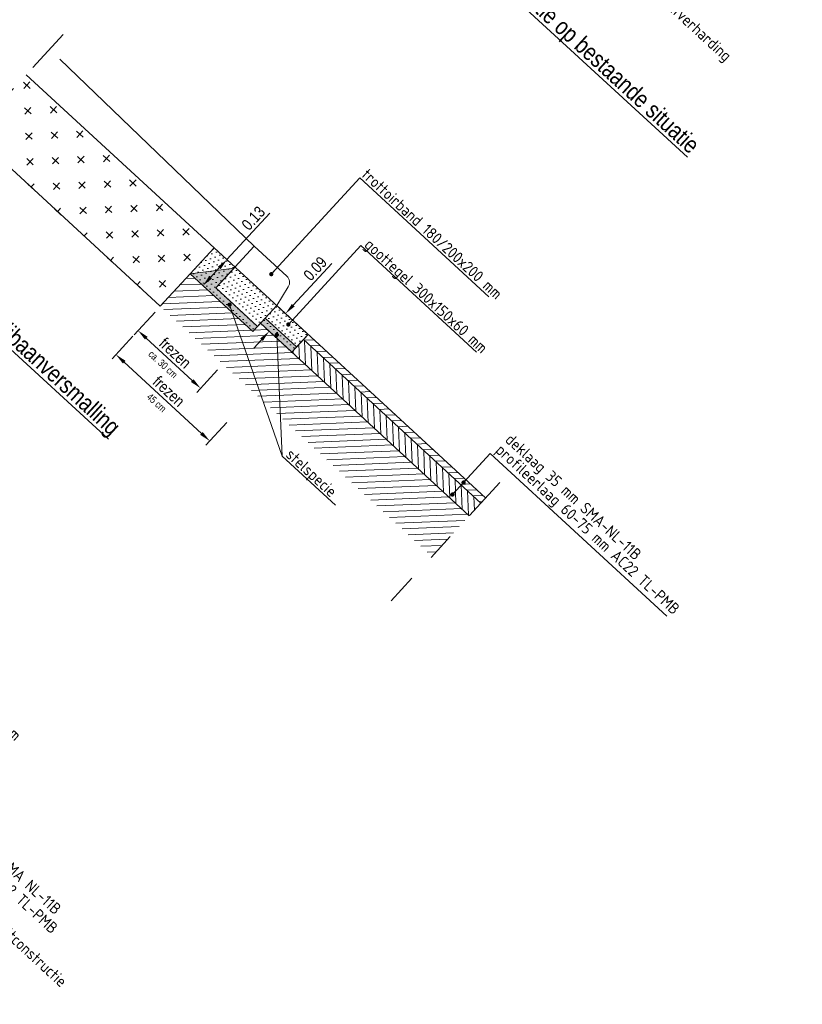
# Model space of a CAD drawing. Header units: metres. Extents: x 111546 to 149831, y 498798 to 507863.
# Tile 65 of 256: x 113053.04 to 113055.8, y 500813.42 to 500816.88. Entities that reach past the tile are written whole.
import ezdxf
from ezdxf.enums import TextEntityAlignment as Align

# ---------------------------------------------------------------- set-up
doc = ezdxf.new("R2010")
doc.units = ezdxf.units.M
doc.linetypes.add('CENTER', pattern=[50.8, 31.75, -6.35, 6.35, -6.35])
doc.layers.add('0-details-principe', color=7, linetype='Continuous', lineweight=15)
doc.styles.add('Style-isocp', font='isocp.shx')
doc.styles.add('Zaanstad', font='ARIALN.TTF')
doc.dimstyles.new('1-20', dxfattribs={"dimtxt": 0.04, "dimasz": 0.04, "dimexe": 0.02, "dimexo": 0.02, "dimgap": 0.01, "dimtad": 1, "dimzin": 0, "dimdsep": 46, "dimtxsty": 'Zaanstad', "dimcen": 0, "dimclrd": 256, "dimclre": 256, "dimclrt": 256, "dimadec": 0, "dimazin": 0, "dimtfac": 1, "dimtofl": 0, "dimtmove": 0, "dimatfit": 3, "dimfxl": 1, "dimtfill": 1, "dimtolj": 1, "dimtzin": 0, "dimlwd": -1, "dimlwe": -1, "dimarcsym": 0})
doc.dimstyles.new('1-200', dxfattribs={"dimtxt": 0.4, "dimasz": 0.4, "dimexe": 0.2, "dimexo": 0.2, "dimgap": 0.1, "dimtad": 1, "dimzin": 0, "dimdsep": 46, "dimtxsty": 'Zaanstad', "dimcen": 0, "dimclrd": 256, "dimclre": 256, "dimclrt": 256, "dimadec": 0, "dimazin": 0, "dimtfac": 1, "dimtofl": 0, "dimtmove": 0, "dimatfit": 3, "dimfxl": 1, "dimtfill": 1, "dimtolj": 1, "dimtzin": 0, "dimlwd": -1, "dimlwe": -1, "dimarcsym": 0})
pattern_1 = [(2.3387792, (112330.443486, 501650.914192), (-0.00086566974, 0.0211955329), [])]

# ---------------------------------------------------------------- blocks, each defined once
blk = doc.blocks.new('*D726')
at = {"layer": '0-details-principe', "transparency": 16777216}
for p, q in [((113053.774, 500816.0383), (113053.9249, 500816.2021)), ((113053.7885, 500816.025), (113053.7593, 500816.0519)), ((113053.7164, 500815.9758), (113053.7469, 500816.0089)), ((113053.7038, 500815.9331), (113053.6746, 500815.96))]:
    blk.add_line(p, q, dxfattribs=at)
at = {"layer": '0-details-principe', "linetype": 'Continuous', "transparency": 16777216}
for points in [[(113053.742, 500816.0134), (113053.7518, 500816.0044), (113053.774, 500816.0383)], [(113053.7115, 500815.9803), (113053.7213, 500815.9713), (113053.6893, 500815.9464)]]:
    blk.add_solid(points, dxfattribs=at)
at = {"layer": 'Defpoints', "color": 0, "linetype": 'Continuous', "transparency": 16777216}
for p in [(113053.8032, 500816.0114), (113053.6893, 500815.9464), (113053.7185, 500815.9195)]:
    blk.add_point(p, dxfattribs=at)
at = {"layer": '0-details-principe', "color": 7, "linetype": 'Continuous', "transparency": 16777216, "insert": (113053.8669, 500816.184), "char_height": 0.04, "attachment_point": 5, "rotation": 47.3388, "style": 'Zaanstad', "bg_fill": 3, "box_fill_scale": 1.1, "bg_fill_color": 9, "bg_fill_true_color": 13158600, "bg_fill_transparency": 0}
blk.add_mtext('\\A1;0.13', dxfattribs=at)
blk = doc.blocks.new('*D702')
at = {"layer": '0-details-principe', "transparency": 16777216}
for p, q in [((113053.4429, 500815.7692), (113053.3693, 500815.6893)), ((113053.4123, 500815.6769), (113053.6843, 500815.4261)), ((113053.7739, 500815.4642), (113053.7002, 500815.3843))]:
    blk.add_line(p, q, dxfattribs=at)
at = {"layer": '0-details-principe', "linetype": 'Continuous', "transparency": 16777216}
for points in [[(113053.4168, 500815.6818), (113053.4077, 500815.672), (113053.3828, 500815.704)], [(113053.6889, 500815.431), (113053.6798, 500815.4212), (113053.7138, 500815.399)]]:
    blk.add_solid(points, dxfattribs=at)
at = {"layer": 'Defpoints', "color": 0, "linetype": 'Continuous', "transparency": 16777216}
for p in [(113053.4565, 500815.7839), (113053.7874, 500815.4789), (113053.7138, 500815.399)]:
    blk.add_point(p, dxfattribs=at)
at = {"layer": '0-details-principe', "color": 7, "linetype": 'Continuous', "transparency": 16777216, "insert": (113053.5691, 500815.5741), "char_height": 0.04, "attachment_point": 5, "rotation": 317.3388, "style": 'Zaanstad', "bg_fill": 3, "box_fill_scale": 1.1, "bg_fill_color": 9, "bg_fill_true_color": 13158600, "bg_fill_transparency": 0}
blk.add_mtext('\\A1;frezen ', dxfattribs=at)
blk = doc.blocks.new('*D703')
at = {"layer": '0-details-principe', "transparency": 16777216}
for p, q in [((113053.5207, 500815.8536), (113053.4471, 500815.7738)), ((113053.4901, 500815.7614), (113053.6518, 500815.6122)), ((113053.7412, 500815.6502), (113053.6676, 500815.5704))]:
    blk.add_line(p, q, dxfattribs=at)
at = {"layer": '0-details-principe', "linetype": 'Continuous', "transparency": 16777216}
for points in [[(113053.4946, 500815.7663), (113053.4856, 500815.7565), (113053.4607, 500815.7885)], [(113053.6563, 500815.6171), (113053.6473, 500815.6073), (113053.6812, 500815.5851)]]:
    blk.add_solid(points, dxfattribs=at)
at = {"layer": 'Defpoints', "color": 0, "linetype": 'Continuous', "transparency": 16777216}
for p in [(113053.5343, 500815.8683), (113053.7548, 500815.6649), (113053.6812, 500815.5851)]:
    blk.add_point(p, dxfattribs=at)
at = {"layer": '0-details-principe', "color": 7, "linetype": 'Continuous', "transparency": 16777216, "insert": (113053.5917, 500815.7093), "char_height": 0.04, "attachment_point": 5, "rotation": 317.3117, "style": 'Zaanstad', "bg_fill": 3, "box_fill_scale": 1.1, "bg_fill_color": 9, "bg_fill_true_color": 13158600, "bg_fill_transparency": 0}
blk.add_mtext('\\A1;frezen ', dxfattribs=at)
blk = doc.blocks.new('*D758')
at = {"layer": '0-details-principe', "transparency": 16777216}
for p, q in [((113054.0075, 500815.8775), (113054.1429, 500816.0245)), ((113053.9948, 500815.8348), (113053.9656, 500815.8617)), ((113053.9372, 500815.7723), (113053.908, 500815.7992)), ((113053.8956, 500815.7562), (113053.8685, 500815.7268))]:
    blk.add_line(p, q, dxfattribs=at)
at = {"layer": '0-details-principe', "linetype": 'Continuous', "transparency": 16777216}
for points in [[(113054.0025, 500815.882), (113054.0124, 500815.873), (113053.9803, 500815.8481)], [(113053.8907, 500815.7607), (113053.9005, 500815.7517), (113053.9227, 500815.7856)]]:
    blk.add_solid(points, dxfattribs=at)
at = {"layer": 'Defpoints', "color": 0, "linetype": 'Continuous', "transparency": 16777216}
for p in [(113054.0095, 500815.8212), (113053.9227, 500815.7856), (113053.9519, 500815.7587)]:
    blk.add_point(p, dxfattribs=at)
at = {"layer": '0-details-principe', "color": 7, "linetype": 'Continuous', "transparency": 16777216, "insert": (113054.0848, 500816.0064), "char_height": 0.04, "attachment_point": 5, "rotation": 47.3388, "style": 'Zaanstad', "bg_fill": 3, "box_fill_scale": 1.1, "bg_fill_color": 9, "bg_fill_true_color": 13158600, "bg_fill_transparency": 0}
blk.add_mtext('\\A1;0.09', dxfattribs=at)

msp = doc.modelspace()

# ---------------------------------------------------------------- hatches: boundary and pattern name
at = {"layer": '0-details-principe', "linetype": 'Continuous'}
h = msp.add_hatch(dxfattribs=at)
h.set_pattern_fill('CROSS', color=256, scale=0.02, angle=-42.5785, style=0)
h.set_pattern_definition([(317.339, (113053.53932, 500815.87377), (0.0897278, 0.0036647), [0.03175, -0.09525]), (47.339, (113053.540233, 500815.85134), (-0.0036647, 0.0897278), [0.03175, -0.09525])])
h.paths.add_polyline_path([(113053.7291, 500816.0797), (113053.0668, 500816.6889), (113052.8771, 500816.4829), (113053.5393, 500815.8738)])
h.paths.add_polyline_path([(113053.6121, 500815.9998), (113053.6771, 500816.0704)], flags=16)
at = {"layer": '0-details-principe', "lineweight": 18}
h = msp.add_hatch(dxfattribs=at)
h.set_pattern_fill('DOTS', scale=0.01, angle=-56.6426)
h.set_pattern_definition([(317.3387792, (112330.443486, 501650.914192), (0.01659491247, 0.0062951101), [0, -0.015875])])
h.paths.add_polyline_path([(113053.7291, 500816.0797), (113054.06, 500815.7747), (113054.0024, 500815.7122), (113053.8921, 500815.8139), (113053.865, 500815.7845), (113053.6448, 500815.9873)])
at = {"layer": '0-details-principe'}
h = msp.add_hatch(color=8, dxfattribs=at)
h.dxf.hatch_style = 1
h.paths.add_polyline_path([(113053.8819, 500815.8028), (113053.7348, 500815.9384), (113053.7992, 500816.0082), (113053.6444, 500815.9878), (113053.865, 500815.7845)])
at = {"layer": '0-details-principe', "linetype": 'Continuous'}
h = msp.add_hatch(dxfattribs=at)
h.set_pattern_fill('JIS_WOOD', color=8, scale=0.03, angle=-56.6426)
h.set_pattern_definition(pattern_1)
h.paths.add_polyline_path([(113054.6274, 500815.1362), (113054.0024, 500815.7122), (113053.9854, 500815.6938), (113054.0024, 500815.7122), (113053.8921, 500815.8139), (113053.865, 500815.7845), (113053.6448, 500815.9873), (113053.5393, 500815.8738), (113054.4953, 500814.9928)])
at = {"layer": '0-details-principe'}
h = msp.add_hatch(color=8, dxfattribs=at)
h.dxf.hatch_style = 1
h.paths.add_polyline_path([(113054.0193, 500815.7306), (113053.909, 500815.8323), (113053.8921, 500815.8139), (113054.0024, 500815.7122)])
at = {"layer": '0-details-principe', "linetype": 'Continuous'}
h = msp.add_hatch(dxfattribs=at)
h.set_pattern_fill('JIS_WOOD', color=256, scale=0.03, angle=33.3574)
h.set_pattern_definition([(92.3387792, (112330.443486, 501650.914192), (-0.0211955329, -0.00086566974), [])])
h.paths.add_polyline_path([(113054.6681, 500815.1803), (113054.043, 500815.7563), (113054.0024, 500815.7122), (113054.6274, 500815.1362)])
h = msp.add_hatch(dxfattribs=at)
h.set_pattern_fill('JIS_WOOD', color=256, scale=0.03, angle=-56.6426)
h.set_pattern_definition(pattern_1)
h.paths.add_polyline_path([(113054.685, 500815.1987), (113054.06, 500815.7747), (113054.043, 500815.7563), (113054.6681, 500815.1803)])

# ---------------------------------------------------------------- linework, layer by layer
at = {"layer": '0-details-principe', "linetype": 'CENTER', "ltscale": 0.005}
for p, q in [((113053.1975, 500816.8314), (113052.7509, 500816.3453)), ((113054.7353, 500815.2535), (113054.3518, 500814.8361))]:
    msp.add_line(p, q, dxfattribs=at)
at = {"layer": '0-details-principe', "linetype": 'Continuous'}
for points in [[(113053.0672, 500816.6896), (113053.7291, 500816.0797)], [(113052.8778, 500816.4834), (113053.5393, 500815.8738)], [(113053.9902, 500815.8097), (113054.2454, 500816.0874)], [(113053.9497, 500815.8764), (113054.685, 500815.1987)], [(113053.8921, 500815.8139), (113054.6274, 500815.1362)], [(113054.043, 500815.7563), (113054.6681, 500815.1803)]]:
    msp.add_lwpolyline(points, dxfattribs=at)
msp.add_lwpolyline([(113053.6444, 500815.9878), (113053.7291, 500816.0797), (113054.06, 500815.7747), (113054.0024, 500815.7122), (113053.8921, 500815.8139), (113053.865, 500815.7845)], close=True, dxfattribs=at)
at = {"layer": '0-details-principe', "ltscale": 0.005}
msp.add_lwpolyline([(113053.5393, 500815.8738), (113053.6444, 500815.9878)], dxfattribs=at)
at = {"layer": '0-details-principe'}
msp.add_lwpolyline([(113053.9497, 500815.8764), (113054.06, 500815.7747), (113054.0193, 500815.7306), (113053.909, 500815.8323)], close=True, dxfattribs=at)
msp.add_lwpolyline([(113054.0295, 500815.7416), (113054.0024, 500815.7122)], dxfattribs=at)

# ---------------------------------------------------------------- texts
at = {"layer": '0-details-principe', "linetype": 'Continuous'}
for s, height, style, p in [('%%UPrincipedetail L2: verhardingsconstructie op bestaande situatie', 0.06, 'Zaanstad', (113053.9969, 500817.7003)), ('trottoirband 180/200x200 mm', 0.04, 'Style-isocp', (113054.2455, 500816.3326)), ('%%UPrincipedetail M: rijbaanversmalling', 0.06, 'Zaanstad', (113052.5686, 500816.1462)), ('goottegel 300x150x60 mm', 0.04, 'Style-isocp', (113054.2546, 500816.0863)), ('deklaag 35 mm SMA-NL-11B', 0.04, 'Style-isocp', (113054.7508, 500815.3995)), ('profileerlaag 60-75 mm AC22 TL-PMB', 0.04, 'Style-isocp', (113054.7169, 500815.3627)), ('stelspecie', 0.04, 'Style-isocp', (113053.9776, 500815.3468)), ('goottegel 300x150x60 mm', 0.04, 'Style-isocp', (113052.6119, 500814.7216))]:
    msp.add_text(s, height=height, rotation=317.4215, dxfattribs=dict(at, style=style)).set_placement(p)
at = {"layer": '0-details-principe', "linetype": 'Continuous', "style": 'Style-isocp'}
for s, p in [('bestaande asfaltverharding', (113055.0901, 500817.1633)), ('35 mm SMA NL-11B', (113052.8639, 500814.0345)), ('60 mm AC22 TL-PMB', (113052.8249, 500813.9922)), ('bestaande asfaltconstructie', (113052.746, 500813.9064))]:
    msp.add_text(s, height=0.04, rotation=317.4215, dxfattribs=at).set_placement(p, align=Align.MIDDLE_LEFT)

# ---------------------------------------------------------------- leaders
at = {"layer": '0-details-principe', "linetype": 'Continuous'}
for points in [[(113053.9902, 500815.8097), (113054.2454, 500816.0874), (113054.653, 500815.7118)], [(113053.7832, 500815.8795), (113053.9684, 500815.3462), (113054.1564, 500815.1729)], [(113053.9496, 500815.7733), (113053.9684, 500815.3462), (113054.1564, 500815.1729)], [(113054.5682, 500815.2109), (113054.7008, 500815.3556), (113055.3225, 500814.7827)], [(113054.6072, 500815.2532), (113054.7008, 500815.3556), (113055.3225, 500814.7827)]]:
    msp.add_leader(points, dimstyle='1-200', override={"dimscale": 0.1, "dimasz": 0.15, "dimtad": 0, "dimldrblk": 'Dot'}, dxfattribs=at)

# ---------------------------------------------------------------- next in the draw order: dimensions: what is measured, and where the dimension line sits
dim = msp.add_linear_dim(base=(113053.68931, 500815.9464), p1=(113053.80318, 500816.01145), p2=(113053.71847, 500815.91953), angle=47.33878, dimstyle='1-20', override={"dimclrt": 7}, dxfattribs=at)
dim.commit()
dim.dimension.update_dxf_attribs({"geometry": '*D726', "text_midpoint": (113053.88928, 500816.16341), "dimtype": 160})

# ---------------------------------------------------------------- next in the draw order: linework, layer by layer
at = {"layer": '0-details-principe', "ltscale": 0.005}
msp.add_lwpolyline([(113053.8704, 500816.0854), (113053.1854, 500816.744)], dxfattribs=at)
msp.add_lwpolyline([(113053.9846, 500815.9801), (113053.8704, 500816.0854), (113053.7348, 500815.9384), (113053.8819, 500815.8028), (113053.9497, 500815.8764), (113053.9899, 500815.9425, 0.357511), (113053.9846, 500815.9801)], format="xyb", dxfattribs=at)
at = {"layer": '0-details-principe'}
msp.add_lwpolyline([(113053.8819, 500815.8028), (113053.7348, 500815.9384), (113053.7992, 500816.0082), (113053.6444, 500815.9878), (113053.865, 500815.7845)], close=True, dxfattribs=at)

# ---------------------------------------------------------------- next in the draw order: leaders
at = {"layer": '0-details-principe', "linetype": 'Continuous'}
msp.add_leader([(113053.9301, 500815.987), (113054.2418, 500816.3262), (113054.6965, 500815.9072)], dimstyle='1-200', override={"dimscale": 0.1, "dimasz": 0.15, "dimtad": 0, "dimldrblk": 'Dot'}, dxfattribs=at)

# ---------------------------------------------------------------- next in the draw order: dimensions: what is measured, and where the dimension line sits
dim = msp.add_linear_dim(base=(113053.92274, 500815.78561), p1=(113054.00951, 500815.82124), p2=(113053.9519, 500815.75873), angle=47.33878, dimstyle='1-20', override={"dimclrt": 7}, dxfattribs=at)
dim.commit()
dim.dimension.update_dxf_attribs({"geometry": '*D758', "text_midpoint": (113054.10721, 500815.98578), "dimtype": 160})
dim = msp.add_linear_dim(base=(113053.7138, 500815.399), p1=(113053.4565, 500815.7839), p2=(113053.7874, 500815.4789), angle=317.3388, text='frezen ', dimstyle='1-20', override={"dimclrt": 7}, dxfattribs=at)
dim.commit()
dim.dimension.update_dxf_attribs({"geometry": '*D702', "text_midpoint": (113053.5483, 500815.5515), "dimtype": 161})

# ---------------------------------------------------------------- next in the draw order: texts
at = {"layer": '0-details-principe', "color": 7, "linetype": 'Continuous', "insert": (113053.5262, 500815.5341), "char_height": 0.025, "attachment_point": 5, "rotation": 317.3388, "style": 'Zaanstad', "bg_fill": 3, "box_fill_scale": 1.1, "bg_fill_color": 9, "bg_fill_true_color": 13158600, "bg_fill_transparency": 0}
msp.add_mtext('\\A1;45 cm', dxfattribs=at)

# ---------------------------------------------------------------- next in the draw order: dimensions: what is measured, and where the dimension line sits
at = {"layer": '0-details-principe', "linetype": 'Continuous'}
dim = msp.add_linear_dim(base=(113053.6812, 500815.5851), p1=(113053.5343, 500815.8683), p2=(113053.7548, 500815.6649), angle=317.3117, text='frezen ', dimstyle='1-20', override={"dimclrt": 7}, dxfattribs=at)
dim.commit()
dim.dimension.update_dxf_attribs({"geometry": '*D703', "text_midpoint": (113053.5709, 500815.6868), "dimtype": 161})

# ---------------------------------------------------------------- next in the draw order: texts
at = {"layer": '0-details-principe', "color": 7, "linetype": 'Continuous', "insert": (113053.5488, 500815.6694), "char_height": 0.025, "attachment_point": 5, "rotation": 317.3388, "style": 'Zaanstad', "bg_fill": 3, "box_fill_scale": 1.1, "bg_fill_color": 9, "bg_fill_true_color": 13158600, "bg_fill_transparency": 0}
msp.add_mtext('\\A1;ca. 30 cm', dxfattribs=at)

doc.saveas('drawing.dxf')
